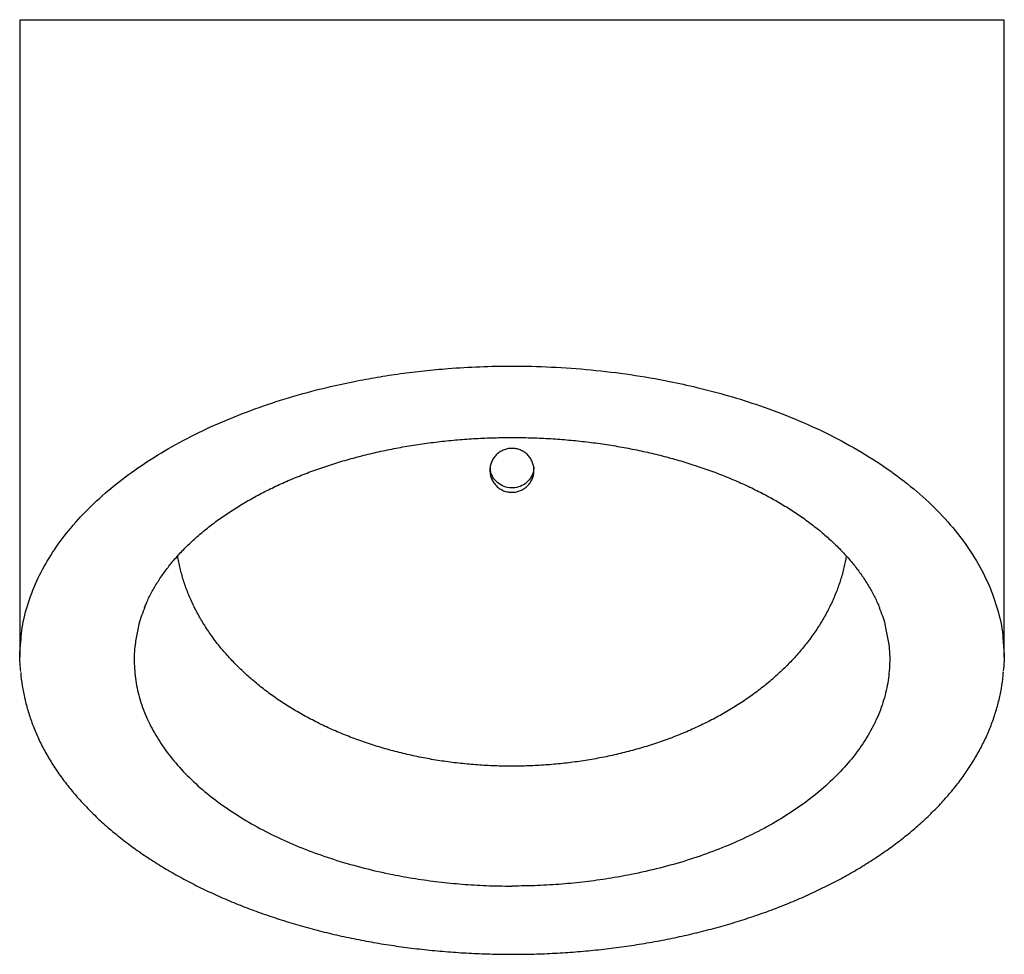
# Model space of a CAD drawing. Header units: millimetres. Extents: x 3714.054 to 3714.389, y 2065.053 to 2065.371.
import ezdxf

# ---------------------------------------------------------------- set-up
doc = ezdxf.new("R2010")
doc.units = ezdxf.units.MM
doc.layers.add('SANINDUSA', color=3, linetype='Continuous')

msp = doc.modelspace()

# ---------------------------------------------------------------- linework, layer by layer
at = {"layer": 'SANINDUSA'}
for p, q in [((3714.05384, 2065.37071), (3714.05384, 2065.15391)), ((3714.38884, 2065.15391), (3714.38884, 2065.37071))]:
    msp.add_line(p, q, dxfattribs=at)
for points, knots in [([(3714.054, 2065.37071), (3714.05397, 2065.37071), (3714.0539, 2065.37071), (3714.05513, 2065.37071), (3714.0576, 2065.37071), (3714.06138, 2065.37071), (3714.06558, 2065.37071), (3714.06957, 2065.37071), (3714.07289, 2065.37071), (3714.07653, 2065.37071), (3714.0805, 2065.37071), (3714.08481, 2065.37071), (3714.09001, 2065.37071), (3714.09588, 2065.37071), (3714.10249, 2065.37071), (3714.11005, 2065.37071), (3714.11921, 2065.37071), (3714.12875, 2065.37071), (3714.13731, 2065.37071), (3714.14459, 2065.37071), (3714.15214, 2065.37071), (3714.16006, 2065.37071), (3714.16836, 2065.37071), (3714.17812, 2065.37071), (3714.18926, 2065.37071), (3714.20002, 2065.37071), (3714.20912, 2065.37071), (3714.21647, 2065.37071), (3714.22387, 2065.37071), (3714.23135, 2065.37071), (3714.23887, 2065.37071), (3714.24629, 2065.37071), (3714.25357, 2065.37071), (3714.26068, 2065.37071), (3714.26771, 2065.37071), (3714.27467, 2065.37071), (3714.28154, 2065.37071), (3714.28952, 2065.37071), (3714.29843, 2065.37071), (3714.30811, 2065.37071), (3714.31735, 2065.37071), (3714.32538, 2065.37071), (3714.33231, 2065.37071), (3714.33825, 2065.37071), (3714.34384, 2065.37071), (3714.34916, 2065.37071), (3714.35419, 2065.37071), (3714.36011, 2065.37071), (3714.36651, 2065.37071), (3714.37288, 2065.37071), (3714.37818, 2065.37071), (3714.38194, 2065.37071), (3714.38454, 2065.37071), (3714.3863, 2065.37071), (3714.38762, 2065.37071), (3714.38846, 2065.37071), (3714.38885, 2065.37071), (3714.3888, 2065.37071), (3714.38879, 2065.37071)], [0, 0, 0, 0, 0.01626, 0.046776, 0.077151, 0.107674, 0.138051, 0.153314, 0.168598, 0.18378, 0.198985, 0.214263, 0.229569, 0.250325, 0.267688, 0.2851, 0.309692, 0.334449, 0.349196, 0.364008, 0.378866, 0.39353, 0.409063, 0.42466, 0.445883, 0.46729, 0.479533, 0.491814, 0.504203, 0.516632, 0.529328, 0.542065, 0.554336, 0.566643, 0.579046, 0.591484, 0.604161, 0.616872, 0.636532, 0.656303, 0.676362, 0.696521, 0.711785, 0.727085, 0.742456, 0.757644, 0.773459, 0.789305, 0.81707, 0.844981, 0.872743, 0.900629, 0.918974, 0.937352, 0.955827, 0.974334, 0.992678, 1, 1, 1, 1]), ([(3714.05421, 2065.15892), (3714.05429, 2065.16022), (3714.05454, 2065.16439), (3714.0563, 2065.17139), (3714.05939, 2065.17965), (3714.06363, 2065.18757), (3714.06887, 2065.19515), (3714.07524, 2065.20255), (3714.08257, 2065.20953), (3714.09072, 2065.21603), (3714.09959, 2065.22203), (3714.10939, 2065.22768), (3714.11987, 2065.23279), (3714.13096, 2065.23736), (3714.14255, 2065.24137), (3714.15482, 2065.24486), (3714.16588, 2065.24737), (3714.17547, 2065.24914), (3714.18339, 2065.25035), (3714.19144, 2065.25133), (3714.20045, 2065.25216), (3714.21043, 2065.25274), (3714.22217, 2065.25297), (3714.23483, 2065.25267), (3714.24832, 2065.2517), (3714.26178, 2065.25007), (3714.27377, 2065.24799), (3714.28492, 2065.24555), (3714.29519, 2065.24283), (3714.30647, 2065.23927), (3714.31798, 2065.2349), (3714.32958, 2065.22961), (3714.34045, 2065.22368), (3714.35041, 2065.21719), (3714.35934, 2065.21023), (3714.36722, 2065.20282), (3714.37402, 2065.19494), (3714.37956, 2065.18679), (3714.38384, 2065.17847), (3714.38677, 2065.17001), (3714.38833, 2065.1634), (3714.38847, 2065.15961), (3714.38851, 2065.15874)], [0, 0, 0, 0, 0.013297, 0.04249, 0.071888, 0.099226, 0.126735, 0.154793, 0.183042, 0.20931, 0.235916, 0.262696, 0.289835, 0.315601, 0.341715, 0.368007, 0.394667, 0.410351, 0.426117, 0.441922, 0.457811, 0.478706, 0.499698, 0.525478, 0.551633, 0.577978, 0.604711, 0.623819, 0.646844, 0.669993, 0.698213, 0.726653, 0.755779, 0.785135, 0.814112, 0.843307, 0.873179, 0.903281, 0.93221, 0.961342, 0.991106, 1, 1, 1, 1]), ([(3714.0963, 2065.17066), (3714.09665, 2065.17151), (3714.09748, 2065.17355), (3714.09914, 2065.17673), (3714.10123, 2065.18019), (3714.10361, 2065.18358), (3714.10627, 2065.18688), (3714.10919, 2065.19011), (3714.11238, 2065.19325), (3714.11584, 2065.1963), (3714.11954, 2065.19925), (3714.12349, 2065.2021), (3714.12766, 2065.20483), (3714.13206, 2065.20744), (3714.13667, 2065.20993), (3714.14146, 2065.21227), (3714.14644, 2065.21446), (3714.15158, 2065.21651), (3714.15692, 2065.21843), (3714.16242, 2065.2202), (3714.16806, 2065.22181), (3714.17382, 2065.22326), (3714.17967, 2065.22454), (3714.18559, 2065.22564), (3714.19156, 2065.22657), (3714.1976, 2065.22732), (3714.20369, 2065.22791), (3714.20985, 2065.22831), (3714.21575, 2065.22855), (3714.21958, 2065.22857), (3714.22134, 2065.22858)], [0, 0, 0, 0, 0.027888, 0.066492, 0.104809, 0.142836, 0.180459, 0.217789, 0.254975, 0.292019, 0.328917, 0.365664, 0.402255, 0.438686, 0.474954, 0.511106, 0.546689, 0.582413, 0.618215, 0.654021, 0.689751, 0.725344, 0.760743, 0.795899, 0.830778, 0.865471, 0.900276, 0.935205, 0.970228, 1, 1, 1, 1]), ([(3714.22134, 2065.22857), (3714.22291, 2065.22857), (3714.22655, 2065.22856), (3714.23226, 2065.22834), (3714.23843, 2065.22795), (3714.24455, 2065.22738), (3714.2506, 2065.22664), (3714.25656, 2065.22573), (3714.26243, 2065.22465), (3714.26822, 2065.22341), (3714.27393, 2065.22199), (3714.27955, 2065.22041), (3714.28504, 2065.21868), (3714.29039, 2065.21678), (3714.29557, 2065.21475), (3714.30056, 2065.21257), (3714.30534, 2065.21027), (3714.30991, 2065.20785), (3714.31428, 2065.20529), (3714.31846, 2065.20261), (3714.32241, 2065.19981), (3714.32613, 2065.1969), (3714.32961, 2065.19389), (3714.33283, 2065.19079), (3714.33579, 2065.18761), (3714.33849, 2065.18435), (3714.34089, 2065.18103), (3714.34303, 2065.17765), (3714.34485, 2065.17422), (3714.346, 2065.17183), (3714.34644, 2065.17058), (3714.34647, 2065.1705)], [0, 0, 0, 0, 0.026444, 0.06139, 0.096322, 0.131206, 0.166009, 0.200709, 0.235358, 0.270217, 0.305354, 0.340726, 0.37628, 0.411955, 0.447689, 0.483403, 0.519021, 0.554502, 0.590448, 0.626569, 0.662878, 0.69937, 0.736038, 0.772874, 0.809871, 0.847025, 0.884327, 0.921738, 0.959453, 0.997463, 1, 1, 1, 1]), ([(3714.22177, 2065.20995), (3714.22128, 2065.20992), (3714.22079, 2065.20994), (3714.22006, 2065.21005), (3714.21982, 2065.21009), (3714.21934, 2065.21021), (3714.2191, 2065.21028), (3714.21841, 2065.21052), (3714.21796, 2065.21072), (3714.21712, 2065.21122), (3714.21671, 2065.21151), (3714.21598, 2065.21216), (3714.21565, 2065.21252), (3714.21521, 2065.21311), (3714.21507, 2065.21332), (3714.21481, 2065.21373), (3714.21458, 2065.21416), (3714.21439, 2065.21461), (3714.21422, 2065.21507), (3714.21414, 2065.21531), (3714.21396, 2065.21602), (3714.21388, 2065.2165), (3714.21383, 2065.21747), (3714.21385, 2065.21797), (3714.21398, 2065.21894), (3714.2141, 2065.21941), (3714.21434, 2065.22011), (3714.21443, 2065.22033), (3714.21464, 2065.22078), (3714.21475, 2065.221), (3714.21513, 2065.22163), (3714.21541, 2065.22202), (3714.21607, 2065.22276), (3714.21643, 2065.22309), (3714.21702, 2065.22353), (3714.21722, 2065.22367), (3714.21764, 2065.22392), (3714.21786, 2065.22404), (3714.21852, 2065.22436), (3714.21898, 2065.22453), (3714.21993, 2065.22478), (3714.22042, 2065.22485), (3714.22141, 2065.22491), (3714.22191, 2065.22489), (3714.22288, 2065.22475), (3714.22335, 2065.22464), (3714.22405, 2065.2244), (3714.22428, 2065.2243), (3714.22473, 2065.2241), (3714.22494, 2065.22398), (3714.22557, 2065.22361), (3714.22597, 2065.22332), (3714.22671, 2065.22267), (3714.22704, 2065.22231), (3714.22748, 2065.22172), (3714.22762, 2065.22152), (3714.22788, 2065.2211), (3714.22799, 2065.22088), (3714.22831, 2065.22022), (3714.22848, 2065.21976), (3714.22873, 2065.21882), (3714.2288, 2065.21833), (3714.22886, 2065.21735), (3714.22884, 2065.21687), (3714.22874, 2065.21614), (3714.22869, 2065.21589), (3714.22857, 2065.21542), (3714.22844, 2065.21495), (3714.22825, 2065.2145), (3714.22805, 2065.21406), (3714.22793, 2065.21384), (3714.22756, 2065.2132), (3714.22727, 2065.21281), (3714.22678, 2065.21226), (3714.22661, 2065.21209), (3714.22625, 2065.21175), (3714.22606, 2065.21159), (3714.22547, 2065.21115), (3714.22505, 2065.2109), (3714.22439, 2065.21058), (3714.22416, 2065.21048), (3714.2237, 2065.21031), (3714.22346, 2065.21024), (3714.22275, 2065.21006), (3714.22227, 2065.20998), (3714.22177, 2065.20995)], [0, 0, 0, 0, 0.03125, 0.03125, 0.046875, 0.046875, 0.0625, 0.0625, 0.09375, 0.09375, 0.125, 0.125, 0.15625, 0.15625, 0.171875, 0.171875, 0.1875, 0.203125, 0.203125, 0.21875, 0.21875, 0.25, 0.25, 0.28125, 0.28125, 0.3125, 0.3125, 0.328125, 0.328125, 0.34375, 0.34375, 0.375, 0.375, 0.40625, 0.40625, 0.421875, 0.421875, 0.4375, 0.4375, 0.46875, 0.46875, 0.5, 0.5, 0.53125, 0.53125, 0.5625, 0.5625, 0.578125, 0.578125, 0.59375, 0.59375, 0.625, 0.625, 0.65625, 0.65625, 0.671875, 0.671875, 0.6875, 0.6875, 0.71875, 0.71875, 0.75, 0.75, 0.78125, 0.78125, 0.796875, 0.796875, 0.8125, 0.828125, 0.828125, 0.84375, 0.84375, 0.875, 0.875, 0.890625, 0.890625, 0.90625, 0.90625, 0.9375, 0.9375, 0.953125, 0.953125, 0.96875, 0.96875, 1, 1, 1, 1]), ([(3714.22177, 2065.21141), (3714.22093, 2065.21145), (3714.21923, 2065.21152), (3714.21691, 2065.21267), (3714.21513, 2065.21447), (3714.21407, 2065.21646), (3714.214, 2065.21781), (3714.21397, 2065.21832)], [0, 0, 0, 0, 0.2169499, 0.4338964, 0.6509469, 0.8682447, 1, 1, 1, 1]), ([(3714.22874, 2065.21888), (3714.22876, 2065.21845), (3714.22882, 2065.21718), (3714.22799, 2065.21515), (3714.22641, 2065.21317), (3714.22424, 2065.21179), (3714.22259, 2065.21154), (3714.22177, 2065.21141)], [0, 0, 0, 0, 0.11386, 0.337111, 0.560277, 0.783216, 1, 1, 1, 1]), ([(3714.22134, 2065.11679), (3714.22084, 2065.11678), (3714.21839, 2065.11675), (3714.214, 2065.11691), (3714.20821, 2065.11726), (3714.20247, 2065.11783), (3714.19679, 2065.1186), (3714.19119, 2065.11958), (3714.18566, 2065.12075), (3714.18019, 2065.12212), (3714.17481, 2065.1237), (3714.16954, 2065.12546), (3714.16439, 2065.12742), (3714.15939, 2065.12955), (3714.15456, 2065.13186), (3714.14993, 2065.13433), (3714.1455, 2065.13695), (3714.14127, 2065.13972), (3714.13723, 2065.14265), (3714.1334, 2065.14574), (3714.12978, 2065.14896), (3714.12639, 2065.15233), (3714.12323, 2065.15583), (3714.12032, 2065.15945), (3714.11766, 2065.16318), (3714.11528, 2065.16701), (3714.11317, 2065.17093), (3714.11135, 2065.17493), (3714.10983, 2065.17898), (3714.10863, 2065.18309), (3714.10789, 2065.18619), (3714.10765, 2065.18794), (3714.1076, 2065.18829)], [0, 0, 0, 0, 0.008753, 0.0422811, 0.0757743, 0.1092022, 0.1425376, 0.1758105, 0.2092379, 0.2429248, 0.2768414, 0.3109515, 0.3452127, 0.379579, 0.4140022, 0.4484251, 0.4827402, 0.5172202, 0.5519792, 0.5870354, 0.6224, 0.6580765, 0.6940605, 0.7303405, 0.7668984, 0.8037097, 0.8407443, 0.8779677, 0.9153407, 0.9528205, 0.990361, 1, 1, 1, 1]), ([(3714.33511, 2065.18828), (3714.33487, 2065.18698), (3714.33439, 2065.1843), (3714.33327, 2065.18026), (3714.33184, 2065.17617), (3714.3301, 2065.17214), (3714.32806, 2065.16817), (3714.32574, 2065.16427), (3714.32313, 2065.16047), (3714.32025, 2065.15677), (3714.3171, 2065.15318), (3714.31371, 2065.14973), (3714.31008, 2065.14641), (3714.30622, 2065.14324), (3714.30215, 2065.14023), (3714.29787, 2065.13737), (3714.2934, 2065.13469), (3714.28876, 2065.13218), (3714.28395, 2065.12985), (3714.27897, 2065.12769), (3714.27383, 2065.12571), (3714.26854, 2065.12391), (3714.26313, 2065.1223), (3714.25762, 2065.12089), (3714.25203, 2065.11968), (3714.24639, 2065.11868), (3714.2407, 2065.11789), (3714.23497, 2065.1173), (3714.2292, 2065.11693), (3714.22465, 2065.11676), (3714.22203, 2065.11679), (3714.22134, 2065.11679)], [0, 0, 0, 0, 0.035362, 0.07287, 0.110398, 0.147879, 0.185263, 0.222505, 0.259567, 0.296411, 0.333012, 0.369346, 0.4054, 0.441165, 0.476644, 0.511846, 0.54679, 0.581465, 0.615829, 0.650193, 0.684557, 0.718864, 0.753066, 0.787121, 0.820988, 0.854636, 0.888045, 0.92133, 0.9547, 0.988184, 1, 1, 1, 1]), ([(3714.09643, 2065.17092), (3714.09565, 2065.16899), (3714.09455, 2065.16626), (3714.09408, 2065.16347), (3714.09394, 2065.16265)], [0, 0, 0, 0, 0.7041153, 1, 1, 1, 1]), ([(3714.34632, 2065.17074), (3714.34707, 2065.16888), (3714.34815, 2065.1662), (3714.34861, 2065.16347), (3714.34874, 2065.16265)], [0, 0, 0, 0, 0.697646, 1, 1, 1, 1]), ([(3714.09394, 2065.16265), (3714.09362, 2065.16116), (3714.09283, 2065.15751), (3714.09268, 2065.15163), (3714.0933, 2065.14501), (3714.09494, 2065.13837), (3714.09749, 2065.13195), (3714.10088, 2065.12581), (3714.10502, 2065.11996), (3714.11004, 2065.11425), (3714.11575, 2065.10888), (3714.12208, 2065.10391), (3714.12892, 2065.09933), (3714.13647, 2065.09502), (3714.14452, 2065.09113), (3714.15297, 2065.08767), (3714.16176, 2065.08465), (3714.17104, 2065.08202), (3714.18001, 2065.07999), (3714.18849, 2065.07848), (3714.19639, 2065.07738), (3714.20444, 2065.07659), (3714.21278, 2065.07607), (3714.21843, 2065.07601), (3714.22134, 2065.07597)], [0, 0, 0, 0, 0.035224, 0.086659, 0.13843, 0.191264, 0.244465, 0.293439, 0.342715, 0.392951, 0.443526, 0.490101, 0.537265, 0.584731, 0.632824, 0.678263, 0.723701, 0.769743, 0.816418, 0.852352, 0.888286, 0.924701, 0.961117, 1, 1, 1, 1]), ([(3714.34874, 2065.16265), (3714.34907, 2065.16116), (3714.34986, 2065.15751), (3714.35001, 2065.15163), (3714.34939, 2065.14501), (3714.34775, 2065.13837), (3714.3452, 2065.13195), (3714.34181, 2065.12581), (3714.33766, 2065.11996), (3714.33265, 2065.11425), (3714.32693, 2065.10888), (3714.32063, 2065.10392), (3714.31378, 2065.09933), (3714.30624, 2065.09503), (3714.29819, 2065.09114), (3714.28975, 2065.08768), (3714.28097, 2065.08466), (3714.27167, 2065.08203), (3714.26269, 2065.07999), (3714.25422, 2065.07848), (3714.24633, 2065.07739), (3714.23828, 2065.07659), (3714.22992, 2065.07607), (3714.22426, 2065.07601), (3714.22134, 2065.07597)], [0, 0, 0, 0, 0.0352076, 0.0866438, 0.1384161, 0.1912504, 0.2444528, 0.2934275, 0.3427038, 0.3929408, 0.4435167, 0.4900922, 0.5369529, 0.5847239, 0.632818, 0.6779594, 0.7233884, 0.7697389, 0.8164145, 0.852191, 0.8881226, 0.9245362, 0.9611161, 1, 1, 1, 1]), ([(3714.05419, 2065.14898), (3714.054, 2065.15079), (3714.05366, 2065.15411), (3714.05404, 2065.15742), (3714.05421, 2065.15892)], [0, 0, 0, 0, 0.547123, 1, 1, 1, 1]), ([(3714.38851, 2065.15874), (3714.38871, 2065.15667), (3714.38903, 2065.15347), (3714.38864, 2065.15027), (3714.38851, 2065.14914)], [0, 0, 0, 0, 0.646461, 1, 1, 1, 1]), ([(3714.05415, 2065.14869), (3714.05418, 2065.14827), (3714.0543, 2065.14638), (3714.05482, 2065.14301), (3714.05574, 2065.13861), (3714.057, 2065.13424), (3714.05856, 2065.12991), (3714.06042, 2065.12562), (3714.0626, 2065.1214), (3714.06507, 2065.11724), (3714.06784, 2065.11316), (3714.0709, 2065.10917), (3714.07424, 2065.10526), (3714.07786, 2065.10145), (3714.08176, 2065.09773), (3714.08592, 2065.09413), (3714.09033, 2065.09064), (3714.09498, 2065.08728), (3714.09986, 2065.08405), (3714.10498, 2065.08095), (3714.1103, 2065.07799), (3714.11582, 2065.07518), (3714.12152, 2065.07253), (3714.1274, 2065.07003), (3714.13345, 2065.06768), (3714.13967, 2065.06549), (3714.14603, 2065.06347), (3714.15252, 2065.06161), (3714.15912, 2065.05992), (3714.1658, 2065.05842), (3714.17256, 2065.05709), (3714.17939, 2065.05594), (3714.18631, 2065.05497), (3714.19332, 2065.05417), (3714.2004, 2065.05354), (3714.20753, 2065.0531), (3714.21467, 2065.05283), (3714.22181, 2065.05275), (3714.22891, 2065.05284), (3714.23596, 2065.05312), (3714.24297, 2065.05358), (3714.24995, 2065.05422), (3714.25692, 2065.05504), (3714.26386, 2065.05604), (3714.27074, 2065.05722), (3714.27755, 2065.05857), (3714.28424, 2065.06009), (3714.29081, 2065.06178), (3714.29722, 2065.06363), (3714.30348, 2065.06564), (3714.30961, 2065.06781), (3714.31561, 2065.07015), (3714.32145, 2065.07265), (3714.32713, 2065.07531), (3714.33262, 2065.07812), (3714.33792, 2065.08107), (3714.34301, 2065.08417), (3714.34787, 2065.0874), (3714.3525, 2065.09075), (3714.35688, 2065.09422), (3714.36102, 2065.09782), (3714.36491, 2065.10153), (3714.36853, 2065.10535), (3714.37187, 2065.10926), (3714.37494, 2065.11328), (3714.37771, 2065.11738), (3714.38019, 2065.12155), (3714.38237, 2065.12579), (3714.38424, 2065.13008), (3714.38579, 2065.13441), (3714.38704, 2065.13878), (3714.38794, 2065.14318), (3714.38846, 2065.14654), (3714.38858, 2065.14844), (3714.3886, 2065.14886)], [0, 0, 0, 0, 0.004067, 0.018443, 0.032833, 0.047237, 0.061655, 0.076085, 0.090524, 0.104965, 0.119401, 0.133825, 0.148209, 0.162673, 0.177116, 0.191542, 0.205946, 0.220326, 0.23468, 0.249009, 0.263313, 0.277591, 0.291707, 0.305841, 0.319974, 0.334089, 0.348169, 0.3622, 0.376168, 0.390063, 0.40388, 0.417609, 0.431381, 0.445213, 0.459081, 0.47296, 0.486817, 0.50063, 0.514375, 0.528033, 0.541643, 0.555319, 0.569088, 0.582931, 0.59683, 0.610762, 0.624707, 0.638635, 0.652525, 0.666317, 0.680281, 0.694308, 0.708396, 0.722542, 0.736741, 0.750989, 0.765279, 0.779604, 0.793925, 0.808247, 0.822646, 0.837066, 0.851509, 0.865973, 0.880457, 0.894956, 0.909467, 0.923972, 0.938386, 0.952791, 0.967184, 0.981561, 0.995917, 1, 1, 1, 1])]:
    msp.add_open_spline(points, degree=3, knots=knots, dxfattribs=at)

doc.saveas('drawing.dxf')
